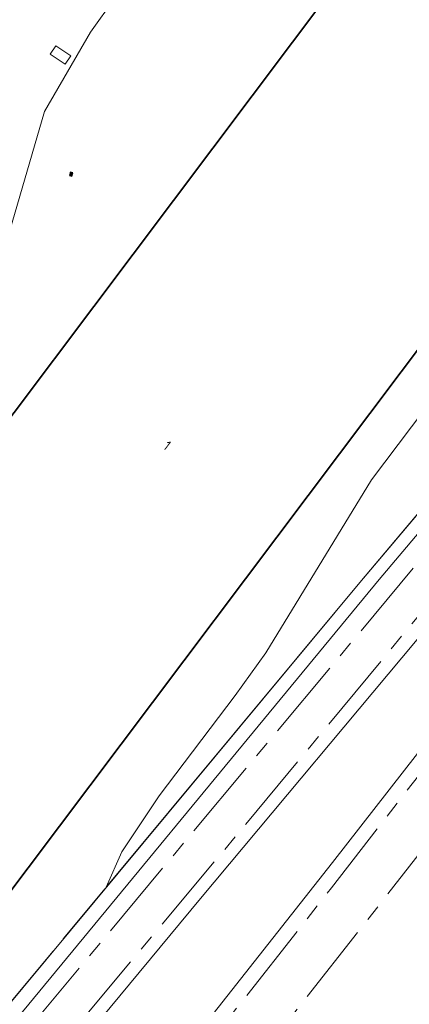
# Model space of a CAD drawing. Header units: metres. Extents: x 92877 to 94117, y 464509 to 465451.
# Tile 31 of 102: x 93212 to 93260, y 464842 to 464963. Entities that reach past the tile are written whole.
import ezdxf
from ezdxf.enums import TextEntityAlignment as Align

# ---------------------------------------------------------------- set-up
doc = ezdxf.new("R2010")
doc.units = ezdxf.units.M
doc.linetypes.add('AM-AS', pattern=[16, 10, -2, 2, -2])
doc.linetypes.add('IE-TERREINAFSCHEIDING', pattern=[10, 8, -2])
doc.layers.get('0').update_dxf_attribs({"linetype": 'CONTINUOUS'})
for name, color, linetype, lineweight in [('B-WE-AM-AS_SPOOR_RAIL-G', 252, 'AM-AS', 18), ('B-WE-GR-HAAG-G', 252, 'GR-HAAG1', 13), ('B-WE-IE-TERREINAFSCHEIDING-G', 252, 'IE-TERREINAFSCHEIDING', 18), ('B-WE-IE-TERREINAFSCHEIDING_KUNSTMATIG_HEKWERK-G', 252, 'IE-TERREINAFSCHEIDING-KUNSTMATIG', 18), ('B-WE-IE-TERREINAFSCHEIDING_KUNSTMATIG_MUUR-G', 252, 'IE-TERREINAFSCHEIDING-KUNSTMATIG-DICHT', 18), ('B-WE-KW-KUNSTWERK-GV', 252, 'CONTINUOUS', 18), ('B-WE-OG-TOPOGRAFIE_BEBOUWING-GV', 252, 'CONTINUOUS', 35), ('B-WE-OG-TOPOGRAFIE_BEBOUWING_LUIFEL-GV', 252, 'CONTINUOUS', 18), ('B-WE-OG-TOPOGRAFIE_HUISNUMMER-T25', 7, 'CONTINUOUS', 20), ('B-WE-RI-HWA_KOLK-S', 252, 'CONTINUOUS', 25), ('B-WE-VH-VERHARDING-GV', 252, 'CONTINUOUS', 18)]:
    doc.layers.add(name, color=color, linetype=linetype, lineweight=lineweight)
doc.styles.get("Standard").update_dxf_attribs({"font": 'isocp.shx'})
doc.linetypes.add('GR-HAAG1', pattern='A,6,[176,NLCS.SHX,S=0.125,R=0,X=0,Y=0],-2', length=8)
doc.linetypes.add('IE-TERREINAFSCHEIDING-KUNSTMATIG', pattern='A,4,[82,NLCS.SHX,S=0.75,R=90,X=0,Y=0],4,-2', length=10)
doc.linetypes.add('IE-TERREINAFSCHEIDING-KUNSTMATIG-DICHT', pattern='A,8,-1,[82,NLCS.SHX,S=0.75,R=90,X=0,Y=0],-1', length=10)

# ---------------------------------------------------------------- blocks, each defined once
blk = doc.blocks.new('B-SRI-KOLK_COMBINATIE-SO')
for p, q in [((-1.125, 0), (1.125, 1.5)), ((1.125, 0), (-1.125, 1.5))]:
    blk.add_line(p, q)
at = {"flags": 128}
blk.add_lwpolyline([(-1.125, 0), (1.125, 0), (1.125, 1.5), (-1.125, 1.5)], close=True, dxfattribs=at)

msp = doc.modelspace()

# ---------------------------------------------------------------- linework, layer by layer
at = {"layer": 'B-WE-AM-AS_SPOOR_RAIL-G', "flags": 128}
for points in [[(93207.2, 464793.24), (93217.93, 464806.46), (93238.2, 464832.02), (93254.01, 464852.09), (93268.95, 464871.24), (93282.92, 464889.33), (93333.3, 464955.08), (93378.12, 465013.13), (93398.45, 465039.53)], [(93147.24, 464753.87), (93165.02, 464775.26), (93197.4, 464813.94), (93210.36, 464829.6), (93239.74, 464864.69), (93265.85, 464896.2), (93284.58, 464918.18), (93316.55, 464954.16), (93328.17, 464967.43), (93329.91, 464969.3), (93361.21, 465004.84)], [(93159.04, 464743.97), (93167.42, 464754.08), (93200.35, 464794.22), (93224.17, 464823.77), (93250.05, 464856.62), (93264.65, 464875.41), (93300.69, 464922.06), (93321.46, 464949.3)], [(93260.09, 464895.88), (93209.91, 464835.8), (93181.19, 464801.55), (93143.84, 464756.73)]]:
    msp.add_lwpolyline(points, dxfattribs=at)
at = {"layer": 'B-WE-GR-HAAG-G'}
msp.add_line((93214.8, 464951.96), (93210.27, 464936.38), dxfattribs=at)
at = {"layer": 'B-WE-IE-TERREINAFSCHEIDING-G'}
msp.add_line((93204.32, 464834.96), (93222.39, 464856.73), dxfattribs=at)
at = {"layer": 'B-WE-IE-TERREINAFSCHEIDING_KUNSTMATIG_HEKWERK-G'}
for p, q in [((93220.47, 464961.71), (93228.6, 464973.11)), ((93214.8, 464951.96), (93220.47, 464961.71))]:
    msp.add_line(p, q, dxfattribs=at)
at = {"layer": 'B-WE-IE-TERREINAFSCHEIDING_KUNSTMATIG_MUUR-G'}
for p, q in [((93263.42, 464905.85), (93253.53, 464894.11)), ((93253.53, 464894.11), (93204.32, 464834.96))]:
    msp.add_line(p, q, dxfattribs=at)
at = {"layer": 'B-WE-IE-TERREINAFSCHEIDING_KUNSTMATIG_MUUR-G', "flags": 128}
msp.add_lwpolyline([(93270.66, 464911.92), (93255.9, 464894.48), (93204.74, 464832.52), (93183.51, 464807.29), (93170.61, 464791.5)], dxfattribs=at)
at = {"layer": 'B-WE-KW-KUNSTWERK-GV', "flags": 128}
for points in [[(93148.56, 464752.77), (93155, 464760.39), (93176.24, 464786.07), (93201.64, 464816.35), (93233.97, 464855.31), (93262.25, 464889.14), (93283.21, 464913.66), (93289.75, 464921.17), (93294.19, 464926.27)], [(93298.82, 464922.61), (93272.66, 464888.54), (93250.18, 464859.76), (93228.19, 464831.85), (93210.53, 464809.69), (93192.99, 464787.89), (93175.63, 464766.64), (93157.79, 464745.02)]]:
    msp.add_lwpolyline(points, dxfattribs=at)
at = {"layer": 'B-WE-OG-TOPOGRAFIE_BEBOUWING-GV'}
msp.add_line((93302.48, 464978.38), (93195.09, 464835.55), dxfattribs=at)
at = {"layer": 'B-WE-OG-TOPOGRAFIE_BEBOUWING-GV', "flags": 128}
msp.add_lwpolyline([(93169.84, 464834.07), (93157.29, 464843.5), (93157.42, 464843.67), (93274.51, 464999.41), (93300.83, 464979.62)], dxfattribs=at)
at = {"layer": 'B-WE-OG-TOPOGRAFIE_BEBOUWING_LUIFEL-GV', "flags": 128}
msp.add_lwpolyline([(93216.21, 464960.04), (93215.51, 464959.01), (93217.35, 464957.76), (93218.06, 464958.79), (93216.21, 464960.04)], dxfattribs=at)
at = {"layer": 'B-WE-VH-VERHARDING-GV'}
for p, q in [((93261.64, 464903.74), (93253.53, 464894.11)), ((93253.53, 464894.11), (93222.39, 464856.73)), ((93222.39, 464856.73), (93224.3, 464861.04))]:
    msp.add_line(p, q, dxfattribs=at)
at = {"layer": 'B-WE-VH-VERHARDING-GV', "flags": 128}
msp.add_lwpolyline([(93224.3, 464861.04), (93228.89, 464867.92), (93238.22, 464880.26), (93241.99, 464885.5), (93254.96, 464906.73), (93286.33, 464948.26), (93306.32, 464975.06), (93306.54, 464975.38)], dxfattribs=at)

# ---------------------------------------------------------------- block references
at = {"layer": 'B-WE-RI-HWA_KOLK-S', "xscale": 0.2, "yscale": 0.2, "zscale": 0.2, "rotation": 74}
msp.add_blockref('B-SRI-KOLK_COMBINATIE-SO', (93218.24, 464944.23), dxfattribs=at)

# ---------------------------------------------------------------- texts
at = {"layer": 'B-WE-OG-TOPOGRAFIE_HUISNUMMER-T25'}
msp.add_text('1', height=1.25, rotation=-37, dxfattribs=at).set_placement((93229.88, 464910.94), align=Align.MIDDLE)

doc.saveas('drawing.dxf')
